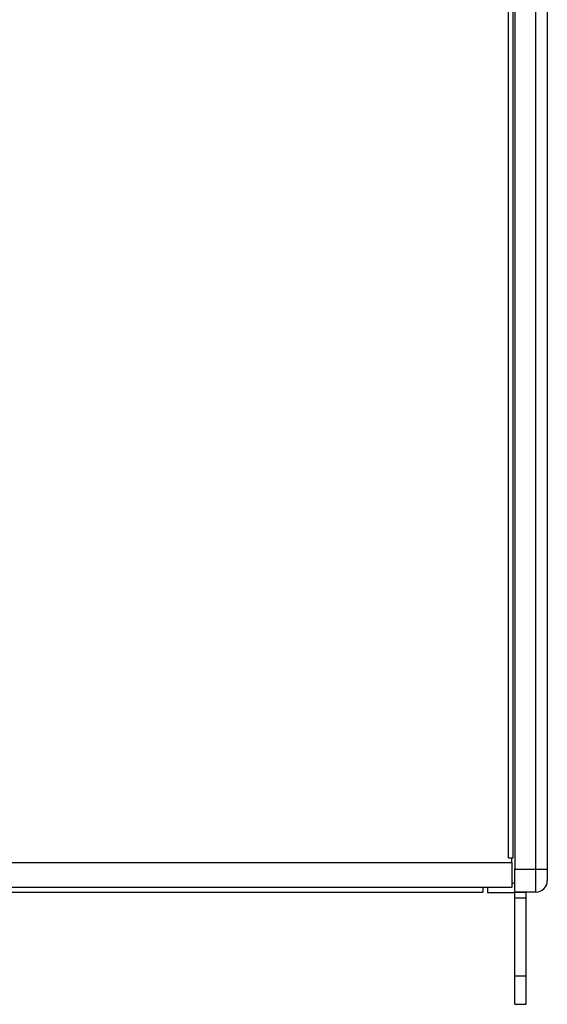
# Model space of a CAD drawing. Header units: millimetres. Extents: x 0 to 594, y 0 to 420.
# Tile 4 of 13: x 122 to 159, y 105 to 173. Entities that reach past the tile are written whole.
import ezdxf

# ---------------------------------------------------------------- set-up
doc = ezdxf.new("R2010")
doc.units = ezdxf.units.MM

msp = doc.modelspace()

# ---------------------------------------------------------------- linework, layer by layer
at = {"color": 7, "linetype": 'Continuous', "lineweight": 25}
for p, q in [((156.304, 207.6054), (156.304, 113.9429)), ((157.7613, 113.9429), (157.7613, 207.6054)), ((158.5551, 207.6054), (158.5551, 113.9429)), ((155.8833, 114.6891), (155.8833, 206.8593)), ((156.185, 206.8593), (156.185, 114.6891)), ((86.6525, 114.4033), (156.1056, 114.4033)), ((156.1056, 114.6891), (155.8833, 114.6891)), ((156.185, 114.6891), (156.1056, 114.6891)), ((156.1056, 114.4033), (156.1056, 114.6891)), ((156.1056, 114.4033), (156.1056, 112.6666)), ((156.304, 113.9429), (157.7613, 113.9429)), ((156.304, 112.3554), (156.304, 113.9429)), ((157.7613, 113.9429), (158.5551, 113.9429)), ((157.7613, 112.3554), (157.7613, 113.9429)), ((158.5551, 113.9429), (158.5551, 113.1492)), ((156.1056, 112.9904), (156.304, 112.9904)), ((156.1056, 112.6666), (86.6525, 112.6666)), ((88.6448, 112.3554), (154.1133, 112.3554)), ((154.1133, 112.6666), (154.1133, 112.3554)), ((154.4258, 112.6666), (154.4258, 112.3237)), ((154.4258, 112.3237), (156.304, 112.3237)), ((157.7613, 112.3554), (156.304, 112.3554)), ((156.304, 112.3475), (156.304, 112.3554)), ((156.304, 111.9506), (156.304, 112.3475)), ((156.304, 112.3475), (157.0978, 112.3475)), ((157.0978, 112.3475), (157.0978, 112.3554)), ((157.0978, 111.9506), (157.0978, 112.3475)), ((156.304, 111.9506), (157.0978, 111.9506)), ((156.304, 106.5763), (156.304, 111.9506)), ((157.0978, 106.5763), (157.0978, 111.9506)), ((156.304, 106.5763), (157.0978, 106.5763)), ((156.304, 104.6084), (156.304, 106.5763)), ((157.0978, 104.6084), (157.0978, 106.5763)), ((156.304, 104.6084), (157.0978, 104.6084))]:
    msp.add_line(p, q, dxfattribs=at)
msp.add_arc((157.7613, 113.1492), 0.7938, 270, 0, dxfattribs=at)

doc.saveas('drawing.dxf')
